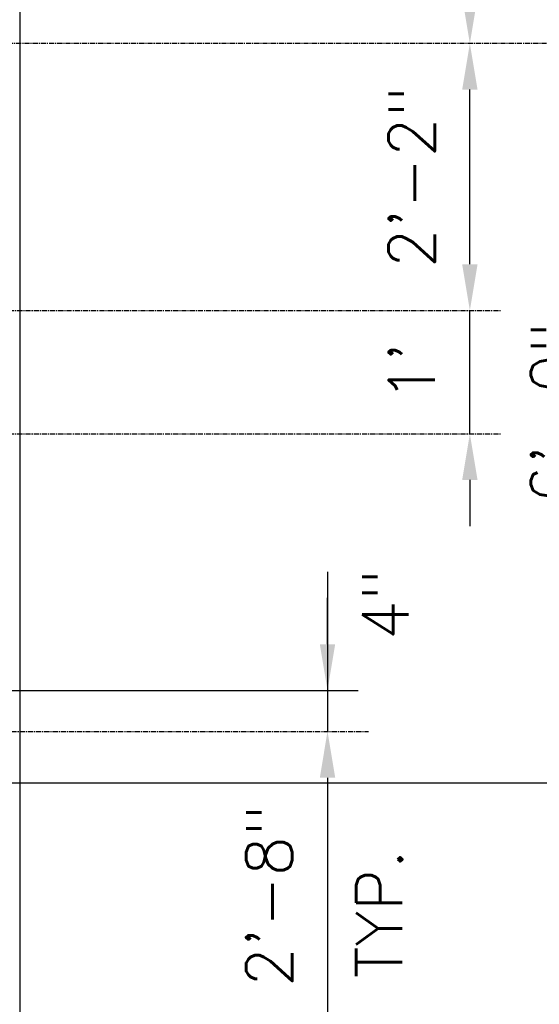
# Model space of a CAD drawing. Extents: x 2893 to 4079, y -406 to 622.
# Tile 30 of 53: x 3759 to 3810, y -189 to -93. Entities that reach past the tile are written whole.
import ezdxf

# ---------------------------------------------------------------- set-up
doc = ezdxf.new("R2010")
doc.units = 0
doc.header["$MEASUREMENT"] = 0
doc.linetypes.add('CENTER1', pattern=[0.6625, 0.5, -0.075, 0.0125, -0.075])
for name, color, linetype in [('CENTERLINE', 3, 'CENTER1'), ('DIM', 3, 'CONTINUOUS'), ('TANK-SLAB', 6, 'CONTINUOUS')]:
    doc.layers.add(name, color=color, linetype=linetype)
doc.styles.add('SIMPLEX', font='simplex')
doc.styles.add('TANK-SLAB$0$SIMPLEX', font='simplex')
doc.dimstyles.new('DIM48', dxfattribs={"dimscale": 48, "dimtxt": 0.09375, "dimasz": 0.09375, "dimexe": 0.0625, "dimexo": 0.0625, "dimgap": 0.0625, "dimtad": 1, "dimdec": 4, "dimzin": 3, "dimdsep": 46, "dimlunit": 4, "dimtxsty": 'SIMPLEX', "dimcen": 0, "dimclrd": 3, "dimclre": 3, "dimclrt": 3, "dimadec": 0, "dimazin": 0, "dimtfac": 1, "dimtdec": 4, "dimtofl": 0, "dimtmove": 2, "dimatfit": 3, "dimfxl": 1, "dimfrac": 2, "dimtolj": 1, "dimtzin": 3, "dimarcsym": 0})

# ---------------------------------------------------------------- blocks, each defined once
blk = doc.blocks.new('*D9')
at = {"layer": 'DIM', "color": 3, "lineweight": -2, "transparency": 16777216}
for p, q in [((3789.034, -166.816), (3789.034, -189.816)), ((3762.034, -194.316), (3792.034, -194.316))]:
    blk.add_line(p, q, dxfattribs=at)
at = {"layer": 'DIM', "color": 3, "transparency": 16777216}
for points in [[(3788.284, -166.816), (3789.784, -166.816), (3789.034, -162.316)], [(3788.284, -189.816), (3789.784, -189.816), (3789.034, -194.316)]]:
    blk.add_solid(points, dxfattribs=at)
at = {"layer": 'DIM', "color": 3, "transparency": 16777216, "insert": (3783.356, -178.316), "char_height": 4.5, "attachment_point": 5, "rotation": 90, "style": 'SIMPLEX'}
blk.add_mtext('\\A1;2\'-8"', dxfattribs=at)
blk = doc.blocks.new('*D15')
at = {"layer": 'DIM', "color": 3, "lineweight": -2, "transparency": 16777216}
for p, q in [((3816.784, -162.817), (3816.784, -99.817)), ((3664.981, -167.317), (3819.784, -167.317))]:
    blk.add_line(p, q, dxfattribs=at)
at = {"layer": 'DIM', "color": 3, "transparency": 16777216}
for points in [[(3816.034, -99.817), (3817.534, -99.817), (3816.784, -95.317)], [(3816.034, -162.817), (3817.534, -162.817), (3816.784, -167.317)]]:
    blk.add_solid(points, dxfattribs=at)
at = {"layer": 'DIM', "color": 3, "transparency": 16777216, "insert": (3811.106, -131.317), "char_height": 4.5, "attachment_point": 5, "rotation": 90, "style": 'SIMPLEX'}
blk.add_mtext('\\A1;6\'-0"', dxfattribs=at)
blk = doc.blocks.new('*D16')
at = {"layer": 'DIM', "color": 3, "lineweight": -2, "transparency": 16777216}
for p, q in [((3664.981, -23.317), (3819.784, -23.317)), ((3816.784, -90.817), (3816.784, -27.817))]:
    blk.add_line(p, q, dxfattribs=at)
at = {"layer": 'DIM', "color": 3, "transparency": 16777216}
for points in [[(3816.034, -27.817), (3817.534, -27.817), (3816.784, -23.317)], [(3816.034, -90.817), (3817.534, -90.817), (3816.784, -95.317)]]:
    blk.add_solid(points, dxfattribs=at)
at = {"layer": 'DIM', "color": 3, "transparency": 16777216, "insert": (3811.106, -59.317), "char_height": 4.5, "attachment_point": 5, "rotation": 90, "style": 'SIMPLEX'}
blk.add_mtext('\\A1;6\'-0"', dxfattribs=at)
blk = doc.blocks.new('*D17')
at = {"layer": 'DIM', "color": 3, "lineweight": -2, "transparency": 16777216}
for p, q in [((3802.909, -116.817), (3802.909, -112.317)), ((3802.909, -137.817), (3802.909, -142.317))]:
    blk.add_line(p, q, dxfattribs=at)
at = {"layer": 'DIM', "color": 3, "transparency": 16777216}
for points in [[(3802.159, -116.817), (3803.659, -116.817), (3802.909, -121.317)], [(3802.159, -137.817), (3803.659, -137.817), (3802.909, -133.317)]]:
    blk.add_solid(points, dxfattribs=at)
at = {"layer": 'DIM', "color": 3, "transparency": 16777216, "insert": (3797.231, -127.317), "char_height": 4.5, "attachment_point": 5, "rotation": 90, "style": 'SIMPLEX'}
blk.add_mtext("\\A1;1'", dxfattribs=at)
blk = doc.blocks.new('*D18')
at = {"layer": 'DIM', "color": 3, "lineweight": -2, "transparency": 16777216}
blk.add_line((3802.909, -116.817), (3802.909, -99.817), dxfattribs=at)
at = {"layer": 'DIM', "color": 3, "transparency": 16777216}
for points in [[(3802.159, -99.817), (3803.659, -99.817), (3802.909, -95.317)], [(3802.159, -116.817), (3803.659, -116.817), (3802.909, -121.317)]]:
    blk.add_solid(points, dxfattribs=at)
at = {"layer": 'DIM', "color": 3, "transparency": 16777216, "insert": (3797.231, -108.317), "char_height": 4.5, "attachment_point": 5, "rotation": 90, "style": 'SIMPLEX'}
blk.add_mtext('\\A1;2\'-2"', dxfattribs=at)
blk = doc.blocks.new('*D20')
at = {"layer": 'DIM', "color": 3, "lineweight": -2, "transparency": 16777216}
blk.add_line((3802.909, -73.817), (3802.909, -90.817), dxfattribs=at)
at = {"layer": 'DIM', "color": 3, "transparency": 16777216}
for points in [[(3802.159, -73.817), (3803.659, -73.817), (3802.909, -69.317)], [(3802.159, -90.817), (3803.659, -90.817), (3802.909, -95.317)]]:
    blk.add_solid(points, dxfattribs=at)
at = {"layer": 'DIM', "color": 3, "transparency": 16777216, "insert": (3797.231, -82.317), "char_height": 4.5, "attachment_point": 5, "rotation": 90, "style": 'SIMPLEX'}
blk.add_mtext('\\A1;2\'-2"', dxfattribs=at)
blk = doc.blocks.new('*D27')
at = {"layer": 'DIM', "color": 3, "lineweight": -2, "transparency": 16777216}
for p, q in [((3789.034, -153.816), (3789.034, -149.316)), ((3662.297, -158.316), (3792.034, -158.316)), ((3789.034, -166.816), (3789.034, -171.316))]:
    blk.add_line(p, q, dxfattribs=at)
at = {"layer": 'DIM', "color": 3, "transparency": 16777216}
for points in [[(3788.284, -153.816), (3789.784, -153.816), (3789.034, -158.316)], [(3788.284, -166.816), (3789.784, -166.816), (3789.034, -162.316)]]:
    blk.add_solid(points, dxfattribs=at)
at = {"layer": 'DIM', "color": 3, "transparency": 16777216, "insert": (3794.671, -149.962), "char_height": 4.5, "attachment_point": 5, "rotation": 90, "style": 'SIMPLEX'}
blk.add_mtext('\\A1;4"', dxfattribs=at)

msp = doc.modelspace()

# ---------------------------------------------------------------- linework, layer by layer
at = {"layer": 'CENTERLINE'}
for p, q in [((3826.39024, -95.3167), (3624.17139, -95.3167)), ((3686.79737, -121.3167), (3805.90919, -121.3167)), ((3686.79737, -133.3167), (3805.90919, -133.3167)), ((3727.03419, -162.31593), (3792.03419, -162.31593)), ((3727.03419, -162.31593), (3793.03419, -162.31593))]:
    msp.add_line(p, q, dxfattribs=at)
at = {"layer": 'DIM'}
for p, q in [((3802.90919, -133.3167), (3802.90919, -121.3167)), ((3789.03419, -146.75631), (3789.03419, -162.31593))]:
    msp.add_line(p, q, dxfattribs=at)
at = {"layer": 'TANK-SLAB'}
msp.add_lwpolyline([(3212.91667, -194.31593), (3212.91667, 165.83043), (3759.03419, 165.68407), (3759.03419, -194.31593)], close=True, dxfattribs=at)

# ---------------------------------------------------------------- texts
at = {"layer": 'DIM', "style": 'TANK-SLAB$0$SIMPLEX'}
msp.add_text('TYP.', height=4.5, rotation=90, dxfattribs=at).set_placement((3796.31925, -186.33994))

# ---------------------------------------------------------------- dimensions: what is measured, and where the dimension line sits
at = {"layer": 'DIM'}
for base, p1, p2, angle, picture, middle in [((3816.78419, -23.3167), (3816.78419, -95.3167), (3661.9807, -23.3167), 90, '*D16', (3811.10562, -59.3167)), ((3802.90919, -95.3167), (3802.90919, -69.3167), (3802.90919, -95.3167), 270, '*D20', (3797.23062, -82.3167)), ((3816.78419, -95.3167), (3661.9807, -167.3167), (3816.78419, -95.3167), 90, '*D15', (3811.10562, -131.3167)), ((3802.90919, -95.3167), (3802.90919, -121.3167), (3802.90919, -95.3167), 90, '*D18', (3797.23062, -108.3167)), ((3789.03419, -194.31593), (3789.03419, -162.31593), (3759.03419, -194.31593), 270, '*D9', (3783.35562, -178.31593))]:
    dim = msp.add_linear_dim(base=base, p1=p1, p2=p2, angle=angle, dimstyle='DIM48', dxfattribs=at)
    dim.commit()
    dim.dimension.update_dxf_attribs({"geometry": picture, "text_midpoint": middle})
dim = msp.add_linear_dim(base=(3802.90919, -121.3167), p1=(3802.90919, -133.3167), p2=(3802.90919, -121.3167), angle=90, text="1'", dimstyle='DIM48', dxfattribs=at)
dim.commit()
dim.dimension.update_dxf_attribs({"geometry": '*D17', "text_midpoint": (3797.23062, -127.3167)})
dim = msp.add_linear_dim(base=(3789.03419, -158.31593), p1=(3789.03419, -162.31593), p2=(3659.29737, -158.31593), angle=90, dimstyle='DIM48', dxfattribs=at)
dim.commit()
dim.dimension.update_dxf_attribs({"geometry": '*D27', "text_midpoint": (3794.67099, -149.96249), "dimtype": 160})

doc.saveas('drawing.dxf')
